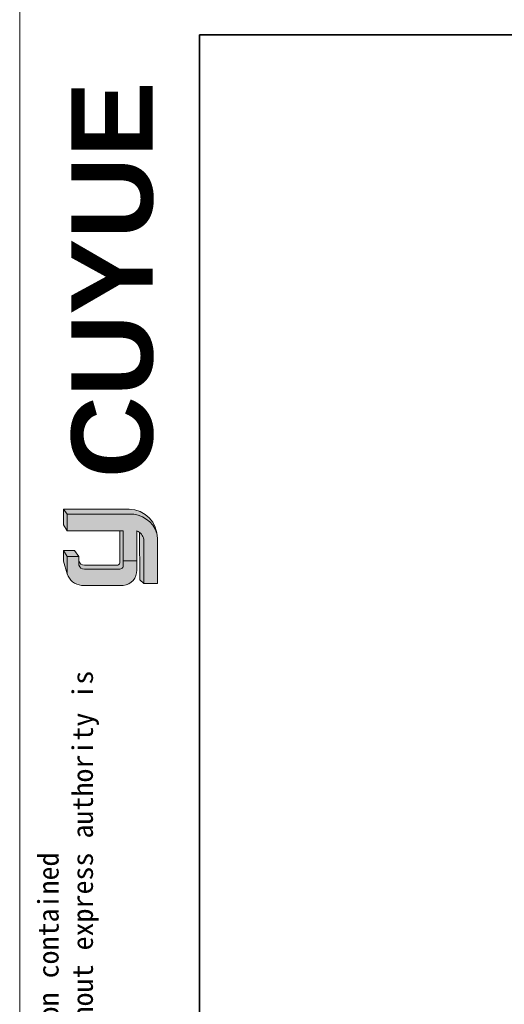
# Model space of a CAD drawing. Header units: millimetres. Extents: x 3087 to 3354, y 1301 to 1530.
# Tile 2 of 15: x 3087 to 3130, y 1397 to 1482. Entities that reach past the tile are written whole.
import ezdxf

# ---------------------------------------------------------------- set-up
doc = ezdxf.new("R2010")
doc.units = ezdxf.units.MM
for name, color, linetype, lineweight in [('0007', 7, 'Continuous', 5), ('实线层', 7, 'Continuous', 25), ('尺寸线层', 3, 'Continuous', 18), ('粗实线层', 7, 'Continuous', 35), ('细实线层', 3, 'Continuous', 18)]:
    doc.layers.add(name, color=color, linetype=linetype, lineweight=lineweight)
doc.styles.add('ARIAL', font='arial.ttf')
doc.styles.get("Standard").update_dxf_attribs({"font": 'arial.ttf'})

msp = doc.modelspace()

# ---------------------------------------------------------------- hatches: boundary and pattern name
at = {"layer": '实线层'}
h = msp.add_hatch(color=251, dxfattribs=at)
edge = h.paths.add_edge_path(flags=0)
edge.add_line((3091.180477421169, 1439.701590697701), (3091.486857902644, 1439.268464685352))
edge.add_line((3091.486857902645, 1439.268464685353), (3096.887950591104, 1439.268464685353))
edge.add_arc((3096.983294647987, 1436.823964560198), 2.446358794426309, 18.258457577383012, 92.23360366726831, ccw=False)
edge.add_arc((3096.821960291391, 1437.185082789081), 2.517372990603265, 9.265836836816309, 88.49787900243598)
edge.add_line((3096.887950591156, 1439.701590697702), (3091.180477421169, 1439.701590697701))
h = msp.add_hatch(color=254, dxfattribs=at)
h.paths.add_polyline_path([(3091.180477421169, 1435.166326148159), (3091.486857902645, 1434.066081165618), (3091.486857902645, 1435.578851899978), (3091.180477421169, 1436.099129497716)], flags=0)
h.paths.add_polyline_path([(3091.486857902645, 1437.794695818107), (3091.486857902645, 1439.268464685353), (3091.180477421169, 1439.701590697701), (3091.180477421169, 1438.337956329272)], flags=0)
h = msp.add_hatch(color=251, dxfattribs=at)
edge = h.paths.add_edge_path(flags=0)
edge.add_line((3095.802621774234, 1434.807486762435), (3092.985274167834, 1434.807486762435))
edge.add_arc((3092.984268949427, 1435.288917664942), 0.4814319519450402, 193.8962338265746, 270.1196323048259, ccw=False)
edge.add_line((3092.516927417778, 1435.173294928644), (3092.516927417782, 1434.826106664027))
edge.add_arc((3092.984268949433, 1434.941729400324), 0.4814319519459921, 193.8962338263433, 270.1196323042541)
edge.add_line((3092.985274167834, 1434.460298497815), (3096.012081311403, 1434.460298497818))
edge.add_arc((3096.026297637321, 1434.808167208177), 0.3481590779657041, 267.659799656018, 364.9883187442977)
edge.add_line((3096.373138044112, 1434.838440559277), (3096.373138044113, 1437.794695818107))
edge.add_line((3096.373138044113, 1437.794695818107), (3096.080054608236, 1437.794695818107))
edge.add_line((3096.080054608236, 1437.794695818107), (3096.080054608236, 1435.02968431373))
edge.add_arc((3095.811234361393, 1435.081031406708), 0.273680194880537, 268.1966309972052, 349.18624476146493, ccw=False)
h = msp.add_hatch(color=251, dxfattribs=at)
edge = h.paths.add_edge_path(flags=0)
edge.add_line((3097.816521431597, 1433.524974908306), (3098.15755897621, 1433.215091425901))
edge.add_line((3098.15755897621, 1433.215091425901), (3098.15755897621, 1437.059631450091))
edge.add_arc((3097.243956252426, 1436.918778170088), 0.9243968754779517, 8.764480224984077, 53.88699480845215)
edge.add_line((3097.788777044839, 1437.665557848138), (3097.816521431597, 1433.524974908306))
msp.add_hatch(color=251, dxfattribs=at).paths.add_polyline_path([(3092.516927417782, 1435.578851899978), (3092.121606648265, 1436.099129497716), (3091.180477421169, 1436.099129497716), (3091.486857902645, 1435.578851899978)], flags=0)
h = msp.add_hatch(color=30, dxfattribs=at)
edge = h.paths.add_edge_path(flags=0)
edge.add_arc((3092.984268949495, 1434.941729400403), 0.4814319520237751, 193.8962338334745, 270.11963231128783, ccw=False)
edge.add_line((3092.516927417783, 1434.826106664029), (3092.516927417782, 1435.578851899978))
edge.add_line((3092.516927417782, 1435.578851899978), (3091.486857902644, 1435.578851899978))
edge.add_line((3091.486857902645, 1435.578851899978), (3091.486857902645, 1434.066081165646))
edge.add_arc((3092.907573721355, 1434.540084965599), 1.497702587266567, 198.4506221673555, 263.4013944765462)
edge.add_line((3092.735468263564, 1433.05230381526), (3096.373138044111, 1433.052303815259))
edge.add_arc((3096.253748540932, 1434.333844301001), 1.287089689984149, 275.3223660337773, 362.7233690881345)
edge.add_line((3097.539384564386, 1434.394998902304), (3097.539384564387, 1435.201500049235))
edge.add_line((3097.539384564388, 1435.201500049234), (3096.373138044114, 1435.201500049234))
edge.add_line((3096.373138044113, 1435.201500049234), (3096.373138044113, 1434.838440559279))
edge.add_arc((3096.026297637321, 1434.808167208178), 0.3481590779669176, -92.34020034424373, 4.988318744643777, ccw=False)
edge.add_line((3096.012081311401, 1434.460298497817), (3092.985274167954, 1434.460298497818))
at = {"layer": '尺寸线层'}
h = msp.add_hatch(color=179, dxfattribs=at)
edge = h.paths.add_edge_path(flags=0)
edge.add_line((3096.887950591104, 1439.268464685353), (3091.486857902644, 1439.268464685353))
edge.add_line((3091.486857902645, 1439.268464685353), (3091.486857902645, 1437.794695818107))
edge.add_line((3091.486857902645, 1437.794695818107), (3096.373138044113, 1437.794695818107))
edge.add_line((3096.373138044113, 1437.794695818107), (3096.373138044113, 1435.201500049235))
edge.add_line((3096.373138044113, 1435.201500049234), (3097.539384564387, 1435.201500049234))
edge.add_line((3097.539384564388, 1435.201500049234), (3097.539384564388, 1437.794695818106))
edge.add_arc((3097.243956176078, 1436.918778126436), 0.9243969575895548, 8.764482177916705, 71.36184450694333, ccw=False)
edge.add_line((3098.157558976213, 1437.05963145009), (3098.15755897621, 1433.215091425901))
edge.add_line((3098.15755897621, 1433.215091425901), (3099.338970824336, 1433.215091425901))
edge.add_line((3099.338970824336, 1433.215091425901), (3099.338970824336, 1437.142365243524))
edge.add_arc((3096.821960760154, 1437.185082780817), 2.5173725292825, 359.0276957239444, 369.2658387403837)
edge.add_arc((3096.983294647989, 1436.823964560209), 2.446358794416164, 18.25845757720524, 92.23360366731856)

# ---------------------------------------------------------------- linework, layer by layer
at = {"layer": '0007'}
for p, q in [((3091.180477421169, 1439.701590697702), (3096.887950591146, 1439.701590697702)), ((3091.180477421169, 1438.337956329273), (3091.180477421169, 1439.701590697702)), ((3091.486857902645, 1439.268464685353), (3091.180477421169, 1439.701590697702)), ((3091.486857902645, 1439.268464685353), (3096.887950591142, 1439.268464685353)), ((3091.486857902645, 1437.794695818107), (3091.486857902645, 1439.268464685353)), ((3091.486857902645, 1437.794695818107), (3091.180477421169, 1438.337956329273)), ((3096.373138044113, 1437.794695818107), (3091.486857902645, 1437.794695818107)), ((3096.080054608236, 1435.02968431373), (3096.080054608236, 1437.794695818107)), ((3096.373138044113, 1434.838440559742), (3096.373138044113, 1437.794695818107)), ((3097.539384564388, 1434.394998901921), (3097.539384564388, 1437.794695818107)), ((3097.816521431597, 1433.524974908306), (3097.788777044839, 1437.665557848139)), ((3098.15755897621, 1433.215091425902), (3098.15755897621, 1437.059631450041)), ((3099.338970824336, 1433.215091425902), (3099.338970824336, 1437.142365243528)), ((3091.180477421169, 1435.166326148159), (3091.180477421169, 1436.099129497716)), ((3092.121606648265, 1436.099129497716), (3091.180477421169, 1436.099129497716)), ((3091.486857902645, 1435.578851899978), (3091.180477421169, 1436.099129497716)), ((3092.516927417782, 1435.578851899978), (3092.121606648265, 1436.099129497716)), ((3091.486857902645, 1434.066081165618), (3091.180477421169, 1435.166326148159)), ((3091.486857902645, 1434.066081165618), (3091.486857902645, 1435.578851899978)), ((3092.516927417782, 1435.578851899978), (3091.486857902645, 1435.578851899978)), ((3092.516927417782, 1434.826106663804), (3092.516927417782, 1435.578851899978)), ((3096.373138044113, 1435.201500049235), (3097.539384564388, 1435.201500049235)), ((3095.802621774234, 1434.807486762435), (3092.985274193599, 1434.807486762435)), ((3096.012081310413, 1434.460298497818), (3092.985274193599, 1434.460298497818)), ((3098.15755897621, 1433.215091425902), (3097.816521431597, 1433.524974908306)), ((3096.373138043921, 1433.05230381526), (3092.735468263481, 1433.05230381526)), ((3099.338970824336, 1433.215091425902), (3098.15755897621, 1433.215091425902))]:
    msp.add_line(p, q, dxfattribs=at)
for centre, radius, start, end in [((3096.821960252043, 1437.185082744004), 2.517373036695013, 359.0276967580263, 88.49787813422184), ((3096.983294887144, 1436.823964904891), 2.446358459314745, 18.24249939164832, 92.23360957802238), ((3097.243956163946, 1436.918778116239), 0.9243969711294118, 8.76448268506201, 71.36184399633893), ((3092.984268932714, 1435.28891764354), 0.4814319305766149, 193.8962318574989, 270.1196373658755), ((3092.984268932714, 1434.941729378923), 0.4814319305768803, 193.8962318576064, 270.1196373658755), ((3095.811234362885, 1435.081031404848), 0.27368019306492, 268.1966306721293, 349.1862450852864), ((3096.026297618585, 1434.808167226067), 0.3481590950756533, 267.6598026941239, 4.988315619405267), ((3096.253748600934, 1434.333844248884), 1.287089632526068, 275.3223635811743, 2.723371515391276), ((3092.907573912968, 1434.540085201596), 1.497702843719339, 198.4506284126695, 263.4013882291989)]:
    msp.add_arc(centre, radius, start, end, dxfattribs=at)
at = {"layer": '粗实线层'}
msp.add_lwpolyline([(3102.995880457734, 1481.007536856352), (3343.507346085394, 1481.007536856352), (3343.507346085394, 1304.431501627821), (3102.995880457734, 1304.431501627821)], close=True, dxfattribs=at)
at = {"layer": '细实线层'}
msp.add_lwpolyline([(3087.358675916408, 1485.393644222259), (3347.8934534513, 1485.393644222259), (3347.8934534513, 1301.177134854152), (3087.358675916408, 1301.177134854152)], close=True, dxfattribs=at)

# ---------------------------------------------------------------- texts
at = {"layer": '粗实线层', "color": 49, "insert": (3091.865492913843, 1442.400403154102), "char_height": 7.0656, "width": 29.85958380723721, "attachment_point": 1, "rotation": 90, "style": 'ARIAL'}
msp.add_mtext('{\\farial|b1|i0|c0|p34;CUYUE}', dxfattribs=at)
at = {"layer": '粗实线层', "color": 3, "insert": (3088.950073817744, 1323.240690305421), "char_height": 1.791808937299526, "width": 105.2688267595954, "attachment_point": 1, "rotation": 90}
msp.add_mtext('{\\fSimHei|b0|i0|c134|p49;We reserve all rights in this document and in the information contained therein,reproduction,use or disclosure to third parties without express authority is strictly forbidden. copyright 2023CUYUE}', dxfattribs=at)

doc.saveas('drawing.dxf')
